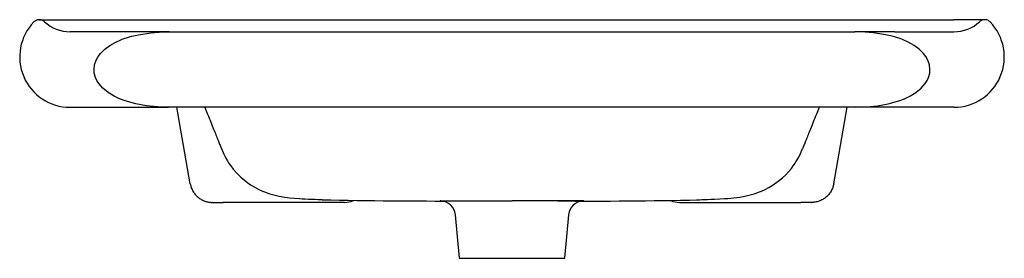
# Model space of a CAD drawing. Header units: millimetres. Extents: x 4724.114 to 4724.766, y 3247.932 to 3248.09.
import ezdxf

# ---------------------------------------------------------------- set-up
doc = ezdxf.new("R2010")
doc.units = ezdxf.units.MM
doc.layers.add('SANINDUSA', color=3, linetype='Continuous')

msp = doc.modelspace()

# ---------------------------------------------------------------- linework, layer by layer
at = {"layer": 'SANINDUSA'}
for p, q in [((4724.1268, 3248.09044), (4724.14727, 3248.09044)), ((4724.14727, 3248.09044), (4724.73227, 3248.09044)), ((4724.75285, 3248.09044), (4724.73227, 3248.09044)), ((4724.21291, 3248.08243), (4724.14733, 3248.08243)), ((4724.1867, 3248.07908), (4724.18824, 3248.07943)), ((4724.18824, 3248.07943), (4724.1926, 3248.08048)), ((4724.20893, 3248.08237), (4724.21291, 3248.08243)), ((4724.21291, 3248.08243), (4724.66675, 3248.08243)), ((4724.67072, 3248.08237), (4724.66675, 3248.08243)), ((4724.69295, 3248.08243), (4724.66675, 3248.08243)), ((4724.69141, 3248.07943), (4724.68705, 3248.08048)), ((4724.69295, 3248.07908), (4724.69141, 3248.07943)), ((4724.69295, 3248.08243), (4724.73233, 3248.08243)), ((4724.69295, 3248.07908), (4724.69295, 3248.07908)), ((4724.14733, 3248.03243), (4724.21254, 3248.03243)), ((4724.66712, 3248.03243), (4724.21254, 3248.03243)), ((4724.22686, 3247.98185), (4724.21794, 3248.03243)), ((4724.65279, 3247.98185), (4724.66171, 3248.03243)), ((4724.73233, 3248.03243), (4724.66712, 3248.03243)), ((4724.24187, 3247.96943), (4724.2486, 3247.96943)), ((4724.32894, 3247.96943), (4724.26072, 3247.96943)), ((4724.55072, 3247.96943), (4724.61893, 3247.96943)), ((4724.63779, 3247.96943), (4724.63105, 3247.96943)), ((4724.4023, 3247.96127), (4724.40483, 3247.93243)), ((4724.47483, 3247.93243), (4724.47735, 3247.96127)), ((4724.40483, 3247.93243), (4724.43983, 3247.93243)), ((4724.43983, 3247.93243), (4724.47483, 3247.93243))]:
    msp.add_line(p, q, dxfattribs=at)
at = {"layer": 'SANINDUSA', "flags": 128}
for points in [[(4724.16319, 3248.05743), (4724.16352, 3248.06044), (4724.16463, 3248.0637), (4724.1659, 3248.06596), (4724.16743, 3248.068), (4724.17038, 3248.07093), (4724.1737, 3248.07337), (4724.17723, 3248.07539), (4724.18189, 3248.07746), (4724.1867, 3248.07908)], [(4724.1926, 3248.08048), (4724.20068, 3248.08178), (4724.20893, 3248.08237)], [(4724.68705, 3248.08048), (4724.67898, 3248.08178), (4724.67072, 3248.08237)], [(4724.71646, 3248.05743), (4724.71613, 3248.06044), (4724.71502, 3248.0637), (4724.71376, 3248.06596), (4724.71222, 3248.068), (4724.70927, 3248.07093), (4724.70596, 3248.07337), (4724.70242, 3248.07539), (4724.69777, 3248.07746), (4724.69295, 3248.07908)], [(4724.21254, 3248.03243), (4724.20523, 3248.03265), (4724.19798, 3248.03336), (4724.19084, 3248.03465), (4724.1839, 3248.03661), (4724.18013, 3248.03805), (4724.17647, 3248.03979), (4724.17264, 3248.04213), (4724.16912, 3248.04499), (4724.1664, 3248.04808), (4724.16515, 3248.05006), (4724.16415, 3248.05221), (4724.16338, 3248.05505), (4724.16319, 3248.05733)], [(4724.66712, 3248.03243), (4724.67442, 3248.03265), (4724.68168, 3248.03336), (4724.68881, 3248.03465), (4724.69575, 3248.03661), (4724.69952, 3248.03805), (4724.70318, 3248.03979), (4724.70701, 3248.04213), (4724.71053, 3248.04499), (4724.71325, 3248.04808), (4724.71451, 3248.05006), (4724.71551, 3248.05221), (4724.71627, 3248.05505), (4724.71646, 3248.05733)], [(4724.24747, 3248.00515), (4724.24909, 3248.00146), (4724.25045, 3247.99878), (4724.25155, 3247.99688), (4724.25229, 3247.99569), (4724.25285, 3247.99486), (4724.25363, 3247.99374), (4724.25532, 3247.99152), (4724.25764, 3247.98886), (4724.26027, 3247.98624), (4724.26278, 3247.98408), (4724.26489, 3247.98247), (4724.2668, 3247.98116), (4724.26925, 3247.97967), (4724.27231, 3247.97805), (4724.27471, 3247.97697), (4724.27667, 3247.97619), (4724.27815, 3247.97566), (4724.27953, 3247.9752), (4724.28126, 3247.97469), (4724.28572, 3247.97362), (4724.28952, 3247.97296), (4724.29267, 3247.97254), (4724.29583, 3247.97222), (4724.29918, 3247.97195), (4724.30101, 3247.97183), (4724.30299, 3247.97173), (4724.30513, 3247.97164), (4724.30742, 3247.97156), (4724.30962, 3247.9715), (4724.3113, 3247.97144), (4724.31281, 3247.97138), (4724.31411, 3247.97132), (4724.31542, 3247.97124), (4724.31749, 3247.97112), (4724.31765, 3247.97112)], [(4724.56201, 3247.97112), (4724.56216, 3247.97112), (4724.56423, 3247.97124), (4724.56555, 3247.97132), (4724.56722, 3247.9714), (4724.56921, 3247.97147), (4724.57144, 3247.97154), (4724.57385, 3247.97162), (4724.57738, 3247.97176), (4724.58047, 3247.97195), (4724.58261, 3247.97211), (4724.58462, 3247.97229), (4724.58659, 3247.9725), (4724.58855, 3247.97274), (4724.59054, 3247.97302), (4724.59286, 3247.97342), (4724.59569, 3247.974), (4724.59839, 3247.97469), (4724.60013, 3247.9752), (4724.60151, 3247.97566), (4724.60299, 3247.97619), (4724.60494, 3247.97697), (4724.60735, 3247.97805), (4724.60984, 3247.97935), (4724.61194, 3247.98058), (4724.61367, 3247.9817), (4724.61515, 3247.98275), (4724.61687, 3247.98408), (4724.61885, 3247.98576), (4724.62099, 3247.98779), (4724.62299, 3247.98994), (4724.62472, 3247.99201), (4724.62602, 3247.99374), (4724.62671, 3247.99472), (4724.62722, 3247.99547), (4724.62774, 3247.99629), (4724.62854, 3247.99761), (4724.62957, 3247.99946), (4724.63079, 3248.00193), (4724.63218, 3248.00515)], [(4724.39241, 3247.97041), (4724.39235, 3247.97041), (4724.39273, 3247.97041), (4724.39345, 3247.97041), (4724.39582, 3247.97041), (4724.39752, 3247.97041), (4724.39952, 3247.97041), (4724.40426, 3247.97042), (4724.40709, 3247.97042), (4724.41015, 3247.97042), (4724.41671, 3247.97043), (4724.42034, 3247.97044), (4724.42411, 3247.97044), (4724.43175, 3247.97045), (4724.43983, 3247.97045)], [(4724.48724, 3247.97041), (4724.4873, 3247.97041), (4724.48692, 3247.97041), (4724.4862, 3247.97041), (4724.48384, 3247.97041), (4724.48214, 3247.97041), (4724.48013, 3247.97041), (4724.4754, 3247.97042), (4724.47257, 3247.97042), (4724.4695, 3247.97042), (4724.46295, 3247.97043), (4724.45931, 3247.97044), (4724.45554, 3247.97044), (4724.4479, 3247.97045), (4724.43983, 3247.97045)]]:
    msp.add_lwpolyline(points, dxfattribs=at)
at = {"layer": 'SANINDUSA'}
for centre, radius, start, end in [((4724.14733, 3248.06577), 0.03333, 136.04356, 270), ((4724.14733, 3248.10743), 0.025, 227.16657, 270), ((4724.73233, 3248.10743), 0.025, 270, 312.83343), ((4724.73233, 3248.06577), 0.03333, 270, 43.95644), ((4724.38996, 3251.46437), 3.49399, 268.75867, 270.26531), ((4724.32894, 3247.98443), 0.015, 270, 293.26466), ((4724.39245, 3247.96048), 0.00993, 4.60712, 88.22149), ((4724.4923, 3251.13276), 3.16241, 269.59925, 271.28107), ((4724.48721, 3247.96047), 0.00994, 91.82401, 175.33549), ((4724.55072, 3247.98443), 0.015, 246.93853, 270)]:
    msp.add_arc(centre, radius, start, end, dxfattribs=at)
for points, knots in [([(4724.13033, 3248.0891), (4724.1299, 3248.0895), (4724.12937, 3248.08985), (4724.12846, 3248.09021), (4724.12813, 3248.0903), (4724.12747, 3248.09042), (4724.12713, 3248.09044), (4724.12645, 3248.09042), (4724.12611, 3248.09038), (4724.12545, 3248.09022), (4724.12514, 3248.09011), (4724.12425, 3248.0897), (4724.12374, 3248.08933), (4724.12333, 3248.08891)], [0, 0, 0, 0, 0.25, 0.25, 0.375, 0.375, 0.5, 0.5, 0.625, 0.625, 0.75, 0.75, 1, 1, 1, 1]), ([(4724.75632, 3248.08891), (4724.75587, 3248.08937), (4724.75533, 3248.08975), (4724.75415, 3248.09027), (4724.75351, 3248.09041), (4724.75222, 3248.09045), (4724.75157, 3248.09034), (4724.75036, 3248.08989), (4724.7498, 3248.08954), (4724.74932, 3248.0891)], [0, 0, 0, 0, 0.25, 0.25, 0.5, 0.5, 0.75, 0.75, 1, 1, 1, 1]), ([(4724.23656, 3248.03243), (4724.23717, 3248.0309), (4724.23858, 3248.02737), (4724.24052, 3248.02252), (4724.24236, 3248.01793), (4724.24392, 3248.01403), (4724.24524, 3248.01073), (4724.2462, 3248.00834), (4724.24688, 3248.00663), (4724.24729, 3248.00558), (4724.24745, 3248.00521), (4724.24747, 3248.00515)], [0, 0, 0, 0, 0.1093731, 0.2508249, 0.3908463, 0.5304191, 0.6710315, 0.8146259, 0.8989506, 0.9845771, 1, 1, 1, 1]), ([(4724.6431, 3248.03243), (4724.64248, 3248.0309), (4724.64107, 3248.02737), (4724.63913, 3248.02252), (4724.63729, 3248.01793), (4724.63573, 3248.01403), (4724.63442, 3248.01073), (4724.63346, 3248.00834), (4724.63277, 3248.00663), (4724.63236, 3248.00558), (4724.6322, 3248.00521), (4724.63218, 3248.00515)], [0, 0, 0, 0, 0.109373, 0.250825, 0.390846, 0.530419, 0.671031, 0.814626, 0.898951, 0.984577, 1, 1, 1, 1]), ([(4724.22687, 3247.98183), (4724.22702, 3247.98096), (4724.22725, 3247.98011), (4724.2277, 3247.97888), (4724.22787, 3247.97847), (4724.22824, 3247.97768), (4724.22844, 3247.97728), (4724.22911, 3247.97614), (4724.22962, 3247.97542), (4724.23046, 3247.97442), (4724.23076, 3247.9741), (4724.23138, 3247.97348), (4724.23171, 3247.97318), (4724.23273, 3247.97234), (4724.23345, 3247.97184), (4724.23458, 3247.97119), (4724.23497, 3247.97099), (4724.23577, 3247.97062), (4724.23618, 3247.97045), (4724.23702, 3247.97016), (4724.23744, 3247.97003), (4724.23829, 3247.96981), (4724.23872, 3247.96971), (4724.23938, 3247.9696), (4724.2396, 3247.96957), (4724.24004, 3247.96952), (4724.24026, 3247.9695), (4724.24069, 3247.96946), (4724.24091, 3247.96945), (4724.24121, 3247.96944), (4724.24131, 3247.96944), (4724.24149, 3247.96944), (4724.24157, 3247.96943), (4724.24164, 3247.96943)], [0, 0, 0, 0, 0.125, 0.125, 0.1875, 0.1875, 0.25, 0.25, 0.375, 0.375, 0.4375, 0.4375, 0.5, 0.5, 0.625, 0.625, 0.6875, 0.6875, 0.75, 0.75, 0.8125, 0.8125, 0.875, 0.875, 0.90625, 0.90625, 0.9375, 0.9375, 0.96875, 0.96875, 0.984375, 0.984375, 1, 1, 1, 1]), ([(4724.65279, 3247.98183), (4724.65263, 3247.98096), (4724.6524, 3247.98011), (4724.65195, 3247.97888), (4724.65179, 3247.97847), (4724.65141, 3247.97768), (4724.65121, 3247.97728), (4724.65054, 3247.97614), (4724.65004, 3247.97542), (4724.64919, 3247.97442), (4724.64889, 3247.9741), (4724.64827, 3247.97348), (4724.64794, 3247.97318), (4724.64693, 3247.97234), (4724.64621, 3247.97184), (4724.64507, 3247.97119), (4724.64468, 3247.97099), (4724.64388, 3247.97062), (4724.64347, 3247.97045), (4724.64264, 3247.97016), (4724.64222, 3247.97003), (4724.64136, 3247.96981), (4724.64093, 3247.96971), (4724.64027, 3247.9696), (4724.64006, 3247.96957), (4724.63962, 3247.96952), (4724.63939, 3247.9695), (4724.63896, 3247.96946), (4724.63875, 3247.96945), (4724.63844, 3247.96944), (4724.63834, 3247.96944), (4724.63817, 3247.96944), (4724.63809, 3247.96943), (4724.63802, 3247.96943)], [0, 0, 0, 0, 0.125, 0.125, 0.1875, 0.1875, 0.25, 0.25, 0.375, 0.375, 0.4375, 0.4375, 0.5, 0.5, 0.625, 0.625, 0.6875, 0.6875, 0.75, 0.75, 0.8125, 0.8125, 0.875, 0.875, 0.90625, 0.90625, 0.9375, 0.9375, 0.96875, 0.96875, 0.984375, 0.984375, 1, 1, 1, 1]), ([(4724.24187, 3247.96943), (4724.24182, 3247.96943), (4724.24177, 3247.96943), (4724.2417, 3247.96943), (4724.24167, 3247.96943), (4724.24164, 3247.96943)], [0, 0, 0, 0, 0.5, 0.5, 1, 1, 1, 1]), ([(4724.26072, 3247.96943), (4724.2596, 3247.96943), (4724.25851, 3247.96943), (4724.25689, 3247.96943), (4724.25635, 3247.96943), (4724.2553, 3247.96943), (4724.25478, 3247.96943), (4724.25327, 3247.96943), (4724.2523, 3247.96943), (4724.25041, 3247.96943), (4724.2495, 3247.96943), (4724.2486, 3247.96943)], [0, 0, 0, 0, 0.25, 0.25, 0.375, 0.375, 0.5, 0.5, 0.75, 0.75, 1, 1, 1, 1]), ([(4724.61893, 3247.96943), (4724.62005, 3247.96943), (4724.62115, 3247.96943), (4724.62276, 3247.96943), (4724.6233, 3247.96943), (4724.62435, 3247.96943), (4724.62487, 3247.96943), (4724.62638, 3247.96943), (4724.62736, 3247.96943), (4724.62924, 3247.96943), (4724.63016, 3247.96943), (4724.63105, 3247.96943)], [0, 0, 0, 0, 0.25, 0.25, 0.375, 0.375, 0.5, 0.5, 0.75, 0.75, 1, 1, 1, 1]), ([(4724.63779, 3247.96943), (4724.6378, 3247.96943), (4724.63784, 3247.96943), (4724.63793, 3247.96943), (4724.63798, 3247.96943), (4724.63802, 3247.96943)], [0, 0, 0, 0, 0.1697, 0.428795, 1, 1, 1, 1])]:
    msp.add_open_spline(points, degree=3, knots=knots, dxfattribs=at)

doc.saveas('drawing.dxf')
